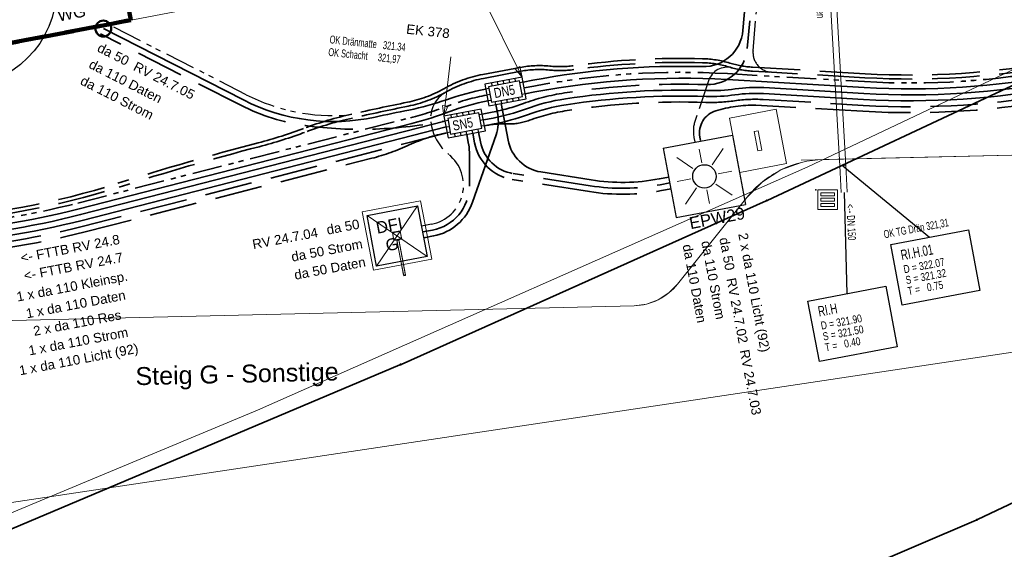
# Model space of a CAD drawing. Extents: x 3503739 to 3504470, y 5375172 to 5375561.
# Tile 112 of 121: x 3504095 to 3504120, y 5375401 to 5375414. Entities that reach past the tile are written whole.
import ezdxf

# ---------------------------------------------------------------- set-up
doc = ezdxf.new("R2010")
doc.units = 0
doc.header["$MEASUREMENT"] = 0
for name, pattern in [('1', [1.4, 0.5, -0.2, 0.5, -0.2]), ('2', [3.4, 1.2, -0.5, 1.2, -0.5]), ('237', [1.5, 0.75, -0.18, 0.13, -0.13, 0.13, -0.18]), ('33', [12, 4, -8])]:
    doc.linetypes.add(name, pattern=pattern)
for name, color, linetype in [('$_LISY_$_TMP', 7, 'Continuous'), ('68_BL_STREINLAUF', 7, 'Continuous'), ('68_BT_ZAUN', 7, 'Continuous'), ('_4WP_KANALISATIO', 7, 'Continuous'), ('_4WP_KANCAD__', 7, 'Continuous'), ('_4WP_KANCADT__', 7, 'Continuous'), ('_4WP_LICHT-KSR', 7, 'Continuous'), ('_4WP_LICHT-LAMPE', 7, 'Continuous'), ('_4WP_STADT-DACH', 7, 'Continuous'), ('_4WP_STADT-DFI', 7, 'Continuous'), ('_4WP_STADT_DATEN', 7, 'Continuous'), ('_4WP_STADT_FTT1', 7, 'Continuous'), ('_4WP_STADT_KLEIN', 7, 'Continuous'), ('_4WP_STADT_RESER', 7, 'Continuous'), ('_4WP_STADT_SCHAD', 7, 'Continuous'), ('_4WP_STADT_SCHAS', 7, 'Continuous'), ('_4WP_STADT_STROM', 7, 'Continuous'), ('_4WP_STEIGBEZEIC', 7, 'Continuous'), ('BHM_BAUM_NEU', 7, 'Continuous'), ('K_FLURSTUECKE', 7, 'Continuous'), ('K_GRENZEN-UNABGE', 7, 'Continuous'), ('KMB_AUFBETON', 7, 'Continuous'), ('KMP_TIEF20-05-25', 7, 'Continuous'), ('PUNKTHOEHENATTDEF', 7, 'Continuous'), ('PUNKTNUMMERNATTDEF', 7, 'Continuous'), ('PUNKTSPEZIFIKATION', 7, 'Continuous'), ('X_BE_DFI', 7, 'Continuous')]:
    doc.layers.add(name, color=color, linetype=linetype)
doc.styles.add('11', font='TXT', dxfattribs={"width": 0.8, "height": 0.25})
doc.styles.add('145', font='ARIAL.TTF', dxfattribs={"height": 0.24})
doc.styles.add('202', font='ARIAL.TTF', dxfattribs={"height": 0.24})
doc.styles.add('40', font='TXT', dxfattribs={"width": 0.7, "height": 0.2})
doc.styles.add('42', font='TXT', dxfattribs={"width": 0.7, "height": 0.26})
doc.styles.add('420', font='ARIAL.TTF', dxfattribs={"height": 0.24})
doc.styles.add('43', font='TXT', dxfattribs={"width": 0.8, "height": 0.2})
doc.styles.add('431', font='ARIAL.TTF', dxfattribs={"height": 0.3})
doc.styles.add('434', font='ARIAL.TTF', dxfattribs={"height": 0.24})
doc.styles.add('436', font='ARIAL.TTF', dxfattribs={"height": 0.24})
doc.styles.add('437', font='ARIAL.TTF', dxfattribs={"height": 0.24})
doc.styles.add('534', font='ARIAL.TTF', dxfattribs={"height": 0.452686})
doc.styles.add('55', font='TXT', dxfattribs={"width": 0.7, "height": 0.2})
doc.styles.add('551', font='ARIAL.TTF', dxfattribs={"height": 0.3})
doc.styles.add('557', font='ARIAL.TTF', dxfattribs={"height": 0.3})

# ---------------------------------------------------------------- blocks, each defined once
blk = doc.blocks.new('LEITSYSTEM_BRA5')
at = {"color": 251, "linetype": 'Continuous', "lineweight": 13}
for points in [[(-0.75, 0.75), (0.75, 0.75), (0.75, -0.75), (-0.75, -0.75), (-0.75, 0.75)], [(-1.02, 0.025), (-0.11, 0.025), (-0.11, -0.025), (-1.02, -0.025), (-1.02, 0.025)], [(-0.11, 0.02), (-0.1, 0.02), (-0.1, -0.02), (-0.11, -0.02), (-0.11, 0.02)], [(-0.1, 0.1), (0.1, 0.1), (0.1, -0.1), (-0.1, -0.1), (-0.1, 0.1)]]:
    blk.add_lwpolyline(points, dxfattribs=at)
blk = doc.blocks.new('LEITSYSTEM_BRA4')
at = {"color": 251, "linetype": 'Continuous', "lineweight": 13}
for points in [[(-0.7, 0.6), (0.7, 0.6), (0.7, -0.6), (-0.7, -0.6), (-0.7, 0.6)], [(-0.25, 0.05), (0.25, 0.05), (0.25, -0.05), (-0.25, -0.05), (-0.25, 0.05)]]:
    blk.add_lwpolyline(points, dxfattribs=at)
blk = doc.blocks.new('WP_LP-1020')
at = {"color": 7, "linetype": 'Continuous', "lineweight": 25}
for p, q in [((-0.8253, 0.8253), (0.8253, 0.8253)), ((-0.8253, -0.8253), (-0.8253, 0.8253)), ((0.8253, -0.8253), (0.8253, 0.8253)), ((-0.8253, -0.8253), (0.8253, -0.8253))]:
    blk.add_line(p, q, dxfattribs=at)
at = {"color": 1, "linetype": 'Continuous', "lineweight": 13}
for p, q in [((-0.554739, 0.55475), (-0.229777, 0.229788)), ((0, 0.324962), (0, 0.649924)), ((0, 0.649924), (0, 0.324962)), ((0.229777, 0.229788), (0.554739, 0.55475)), ((0.229777, 0.229788), (0.554739, 0.55475)), ((-0.324962, 0), (-0.649924, 0)), ((-0.324962, 0), (-0.649924, 0)), ((0.324962, 0), (0.649924, 0)), ((-0.229777, -0.229777), (-0.554739, -0.554739)), ((-0.229777, -0.229777), (-0.554739, -0.554739)), ((0.229777, -0.229777), (0.554739, -0.554739)), ((0.229777, -0.229777), (0.554739, -0.554739)), ((0, -0.324962), (0, -0.649924)), ((0, -0.324962), (0, -0.649924))]:
    blk.add_line(p, q, dxfattribs=at)
at = {"color": 7, "linetype": 'Continuous', "lineweight": 25}
blk.add_circle((0, 0), 0.272749, dxfattribs=at)
blk = doc.blocks.new('PUNKT')
blk.add_point((0, 0))
at = {"layer": 'PUNKTHOEHENATTDEF', "linetype": 'Continuous', "flags": 1}
blk.add_attdef('PUNKTHOEHE', (1, -0.5), '', height=0.8, dxfattribs=at)
at = {"layer": 'PUNKTNUMMERNATTDEF', "linetype": 'Continuous', "flags": 1}
blk.add_attdef('PUNKTNUMMER', (1, 0.5), '', height=0.8, dxfattribs=at)
at = {"layer": 'PUNKTSPEZIFIKATION', "linetype": 'Continuous', "flags": 1}
blk.add_attdef('PUNKTSPEZIFIKATION', (1, -1.5), '', height=0.8, dxfattribs=at)
blk = doc.blocks.new('809')
at = {"color": 7, "linetype": 'Continuous', "lineweight": 13}
for points in [[(0, 0), (0.5, 0), (0.5, -0.5), (0, -0.5), (0, 0)], [(0.075005, -0.075005), (0.425003, -0.075005), (0.425003, -0.154999), (0.075005, -0.154999), (0.075005, -0.075005)], [(0.075005, -0.290001), (0.075005, -0.209999), (0.425003, -0.209999), (0.425003, -0.290001), (0.075005, -0.290001)], [(0.075005, -0.425003), (0.425003, -0.425003), (0.425003, -0.345001), (0.075005, -0.345001), (0.075005, -0.425003)]]:
    blk.add_lwpolyline(points, dxfattribs=at)
blk = doc.blocks.new('DFI-ANZEIGER')
at = {"color": 7, "linetype": 'Continuous', "lineweight": 25}
for p, q in [((-0.760014, 0.517086), (0.517087, 0.760013)), ((0.517087, 0.760013), (0.760014, -0.517087)), ((-0.517087, -0.760014), (-0.760014, 0.517086)), ((0.760014, -0.517087), (-0.517087, -0.760014))]:
    blk.add_line(p, q, dxfattribs=at)
at = {"color": 250, "linetype": 'Continuous', "lineweight": 13}
for p, q in [((-0.517087, -0.760014), (0.517087, 0.760013)), ((0.760014, -0.517087), (-0.760014, 0.517086))]:
    blk.add_line(p, q, dxfattribs=at)
at = {"color": 251, "linetype": 'Continuous', "lineweight": 13}
for points in [[(-0.079552, -0.116926), (-0.116925, 0.079551), (-0.116925, 0.079551), (0.079552, 0.116925), (0.079552, 0.116925), (0.116925, -0.079552), (0.116925, -0.079552), (-0.079552, -0.116926)], [(-0.079552, -0.116926), (-0.116925, 0.079551), (0.079552, 0.116925), (0.116925, -0.079552), (-0.079552, -0.116926)], [(0.166045, -1.006705), (-0.004004, -0.112735), (0.045115, -0.103391), (0.215164, -0.997362), (0.166045, -1.006705)], [(0.000908, -0.1118), (-0.000961, -0.101976), (-0.000961, -0.101976), (0.038334, -0.094502), (0.038334, -0.094502), (0.040203, -0.104326), (0.040203, -0.104326), (0.000908, -0.1118)], [(0.000908, -0.1118), (-0.000961, -0.101976), (0.038334, -0.094502), (0.040203, -0.104326), (0.000908, -0.1118)]]:
    blk.add_lwpolyline(points, dxfattribs=at)
at = {"color": 254, "linetype": 'Continuous', "lineweight": 13}
blk.add_lwpolyline([(0.166045, -1.006705), (-0.004004, -0.112735), (-0.004004, -0.112735), (0.045115, -0.103391), (0.045115, -0.103391), (0.215164, -0.997362), (0.215164, -0.997362), (0.166045, -1.006705)], dxfattribs=at)
blk = doc.blocks.new('ALG_00093')
at = {"color": 1, "linetype": 'Continuous', "lineweight": 13}
blk.add_lwpolyline([(0, 0), (0.3773, 0.09625), (0.3773, -0.09625), (0, 0)], dxfattribs=at)
blk = doc.blocks.new('10-UNVERMARKT')
at = {"color": 255, "linetype": '33', "lineweight": 13}
blk.add_circle((0, 0), 0.0789, dxfattribs=at)
at = {"color": 252, "linetype": 'Continuous', "lineweight": 25}
blk.add_circle((0, 0), 0.0325, dxfattribs=at)

msp = doc.modelspace()

# ---------------------------------------------------------------- linework, layer by layer
at = {"layer": '68_BT_ZAUN', "color": 7, "linetype": 'Continuous', "lineweight": 18}
msp.add_polyline3d([(3504162.867, 5375436.535, 321.741), (3504132.136, 5375419.267, 321.092), (3504128.216, 5375416.809, 321.085), (3504114.563, 5375410.337, 321.23), (3504100.661, 5375404.186, 321.202), (3504089.108, 5375399.378, 321.253), (3504084.45, 5375397.538, 321.254), (3504071.623, 5375392.614, 321.247), (3504062.947, 5375389.445, 321.347), (3504050.609, 5375385.098, 321.401), (3504036.919, 5375380.482, 321.402), (3504022.553, 5375375.753, 321.376)], dxfattribs=at)
msp.add_polyline3d([(3504162.867, 5375436.535, 321.741), (3504132.136, 5375419.267, 321.092), (3504128.216, 5375416.809, 321.085), (3504114.563, 5375410.337, 321.23), (3504100.661, 5375404.186, 321.202), (3504089.108, 5375399.378, 321.253), (3504084.45, 5375397.538, 321.254), (3504071.623, 5375392.614, 321.247), (3504062.947, 5375389.445, 321.347), (3504050.609, 5375385.098, 321.401), (3504036.919, 5375380.482, 321.402), (3504022.553, 5375375.753, 321.376)], dxfattribs=at)
at = {"layer": '_4WP_KANCAD__', "color": 1, "linetype": 'Continuous', "lineweight": 18}
for points in [[(3504115.518, 5375410.364), (3504115.115, 5375417.396), (3504114.965, 5375417.388), (3504115.368, 5375410.356)], [(3504115.551, 5375409.691), (3504115.518, 5375410.364), (3504115.368, 5375410.356), (3504115.401, 5375409.683)]]:
    msp.add_lwpolyline(points, dxfattribs=at)
at = {"layer": '_4WP_KANCADT__', "color": 1, "linetype": 'Continuous', "lineweight": 25}
for p, q in [((3504115.443, 5375410.36), (3504117.634, 5375408.555)), ((3504115.476, 5375409.687), (3504115.544, 5375407.132))]:
    msp.add_line(p, q, dxfattribs=at)
at = {"layer": '_4WP_KANCADT__', "color": 7, "linetype": 'Continuous', "lineweight": 18}
for points in [[(3504116.652, 5375408.368), (3504118.617, 5375408.741), (3504118.906, 5375407.214), (3504116.941, 5375406.841), (3504116.652, 5375408.368)], [(3504114.562, 5375406.945), (3504116.527, 5375407.318), (3504116.816, 5375405.791), (3504114.851, 5375405.418), (3504114.562, 5375406.945)]]:
    msp.add_lwpolyline(points, dxfattribs=at)
at = {"layer": '_4WP_KANCADT__', "color": 1, "linetype": 'Continuous', "lineweight": 25}
for points in [[(3504116.652, 5375408.368), (3504118.617, 5375408.741), (3504118.906, 5375407.214), (3504116.941, 5375406.841), (3504116.652, 5375408.368)], [(3504114.562, 5375406.945), (3504116.527, 5375407.318), (3504116.816, 5375405.791), (3504114.851, 5375405.418), (3504114.562, 5375406.945)]]:
    msp.add_lwpolyline(points, dxfattribs=at)
at = {"layer": '_4WP_LICHT-KSR', "color": 190, "linetype": '2', "lineweight": 35}
for points in [[(3504132.3, 5375416.302, 0.088619), (3504131.357, 5375415.943, 0.014708), (3504130.494, 5375415.389, 0.015136), (3504130.257, 5375415.216), (3504129.978, 5375414.999, -0.118601), (3504125.266, 5375412.872), (3504121.036, 5375412.066, -0.061661), (3504115.949, 5375411.736), (3504113.248, 5375411.893, 0.075365), (3504112.233, 5375411.746, 0.383355), (3504111.833, 5375411.084), (3504111.85, 5375410.994)], [(3504086.347, 5375405.509), (3504086.501, 5375405.707, 0.144178), (3504086.739, 5375406.311, -0.302233), (3504087.432, 5375407.175, -0.062843), (3504092.32, 5375408.075, 0.048664), (3504096.302, 5375408.692), (3504103.543, 5375410.548, 0.045291), (3504104.492, 5375410.886, -0.061247), (3504105.448, 5375411.192)], [(3504111.105, 5375409.781), (3504110.86, 5375409.734, -0.086504), (3504109.04, 5375409.706), (3504107.091, 5375410.015, -0.316529), (3504106.141, 5375410.936), (3504106.095, 5375411.182)]]:
    msp.add_lwpolyline(points, format="xyb", dxfattribs=at)
at = {"layer": '_4WP_STADT-DACH', "color": 1, "linetype": 'Continuous', "lineweight": 50}
msp.add_circle((3504096.763, 5375413.824), 0.2, dxfattribs=at)
at = {"layer": '_4WP_STADT_DATEN', "color": 7, "linetype": 'Continuous', "lineweight": 35}
for p, q in [((3504113.385, 5375419.109), (3504112.919, 5375413.776)), ((3504096.152, 5375409.273), (3504104.554, 5375411.426))]:
    msp.add_line(p, q, dxfattribs=at)
for points in [[(3504112.518, 5375412.537), (3504115.983, 5375412.335, 0.061661), (3504120.924, 5375412.656), (3504125.154, 5375413.461, 0.124247), (3504129.792, 5375415.618, -0.08537), (3504131.403, 5375416.524, -0.004381), (3504132.356, 5375416.854, -0.034256), (3504133.328, 5375417.108)], [(3504096.763, 5375413.824), (3504100.305, 5375412.021, 0.172345), (3504103.625, 5375411.588, -0.00311), (3504104.483, 5375411.767, 0.034213), (3504105.43, 5375412.027, -0.037197), (3504106.42, 5375412.292)], [(3504112.919, 5375413.776, -0.396518), (3504111.896, 5375412.863, 0.053511), (3504107.609, 5375412.518), (3504107.364, 5375412.471)], [(3504107.419, 5375412.176), (3504107.665, 5375412.223, -0.061482), (3504112.518, 5375412.537)], [(3504105.512, 5375411.728, -0.042775), (3504106.476, 5375411.998)], [(3504106.677, 5375411.903), (3504106.724, 5375411.658, -0.131721), (3504106.685, 5375411.141), (3504106.089, 5375409.437, -0.267878), (3504105.105, 5375408.589), (3504104.859, 5375408.543)], [(3504111.049, 5375410.075), (3504110.804, 5375410.029, -0.086504), (3504109.086, 5375410.002), (3504107.816, 5375410.204, -0.31653), (3504106.99, 5375411.005), (3504106.815, 5375411.929)], [(3504104.554, 5375411.426, 0.02687), (3504105.512, 5375411.728)], [(3504092.286, 5375408.674, 0.048648), (3504096.152, 5375409.273)]]:
    msp.add_lwpolyline(points, format="xyb", dxfattribs=at)
at = {"layer": '_4WP_STADT_FTT1', "color": 1, "linetype": '237', "lineweight": 25}
for points in [[(3504113.644, 5375412.721, -0.422737), (3504113.175, 5375413.264), (3504113.684, 5375419.083)], [(3504102.93, 5375411.64, -0.136961), (3504100.373, 5375412.155), (3504096.831, 5375413.958)], [(3504112.651, 5375412.83, 0.393864), (3504112.05, 5375412.507), (3504111.712, 5375411.507, 0.129365), (3504111.682, 5375411.075), (3504111.702, 5375410.967)], [(3504105.415, 5375412.219, 0.303109), (3504105.033, 5375411.467, 0.196145), (3504105.489, 5375410.646, -0.64002), (3504105.049, 5375408.884), (3504104.803, 5375408.838)]]:
    msp.add_lwpolyline(points, format="xyb", dxfattribs=at)
at = {"layer": '_4WP_STADT_FTT1', "color": 1, "linetype": '2', "lineweight": 35}
for points in [[(3504092.267, 5375409.023, 0.062687), (3504097.131, 5375409.917, -0.013087), (3504100.676, 5375410.939, 0.026264), (3504101.849, 5375411.311, -0.034645), (3504103.036, 5375411.664, -0.005088), (3504104.443, 5375411.963, 0.07851), (3504105.366, 5375412.306, -0.081506), (3504106.35, 5375412.665), (3504107.293, 5375412.844, -0.072382), (3504108.041, 5375412.876, 0.05915), (3504108.63, 5375412.886, -0.040307), (3504111.901, 5375413.063, -0.067015), (3504112.586, 5375412.953, 0.059039), (3504113.165, 5375412.849), (3504116.004, 5375412.684, 0.061661), (3504120.859, 5375413), (3504125.089, 5375413.805, 0.124247), (3504129.571, 5375415.889, -0.089269), (3504131.371, 5375416.883, 0.084808), (3504132.082, 5375417.268, -0.119934), (3504133.202, 5375417.776), (3504134.145, 5375417.955, -0.129681), (3504136.104, 5375417.816, -0.050281), (3504137.899, 5375416.995)], [(3504120.877, 5375412.901, -0.061661), (3504115.998, 5375412.584), (3504113.644, 5375412.721), (3504113.16, 5375412.75, -0.059039), (3504112.557, 5375412.857, 0.067015), (3504111.899, 5375412.963, 0.040307), (3504108.644, 5375412.787, -0.05915), (3504108.031, 5375412.777, 0.072382), (3504107.311, 5375412.746), (3504106.368, 5375412.567, 0.081506), (3504105.415, 5375412.219, -0.078503), (3504104.463, 5375411.865, 0.005089), (3504103.058, 5375411.566, 0.034847), (3504101.877, 5375411.215, -0.026109), (3504100.701, 5375410.842, 0.013087), (3504097.161, 5375409.821, -0.062687), (3504092.272, 5375408.923, 0.061733)]]:
    msp.add_lwpolyline(points, format="xyb", dxfattribs=at)
at = {"layer": '_4WP_STADT_KLEIN', "color": 3, "linetype": '237', "lineweight": 35}
for points in [[(3504107.392, 5375412.324), (3504107.637, 5375412.37, -0.061482), (3504112.527, 5375412.686), (3504115.992, 5375412.484, 0.061661), (3504120.896, 5375412.803)], [(3504096.115, 5375409.418), (3504104.524, 5375411.574, 0.026731), (3504105.483, 5375411.875, -0.04264), (3504106.448, 5375412.145)], [(3504069.318, 5375402.806, -0.040219), (3504070.236, 5375402.905, 0.040393), (3504071.153, 5375403.004, 0.028765), (3504073.316, 5375403.546), (3504087.292, 5375407.917, -0.061733), (3504092.278, 5375408.823, 0.048648), (3504096.115, 5375409.418)]]:
    msp.add_lwpolyline(points, format="xyb", dxfattribs=at)
at = {"layer": '_4WP_STADT_RESER', "color": 7, "linetype": 'Continuous', "lineweight": 35}
msp.add_line((3504106.364, 5375411.518), (3504106.609, 5375411.565), dxfattribs=at)
for points in [[(3504106.609, 5375411.565, 0.041308), (3504107.428, 5375411.791, -0.050586), (3504108.435, 5375412.05, -0.045716), (3504111.996, 5375412.26, 0.04416), (3504112.724, 5375412.301, -0.050632), (3504113.451, 5375412.332), (3504115.975, 5375412.185, 0.061661), (3504120.952, 5375412.508), (3504125.182, 5375413.314, 0.124247), (3504129.886, 5375415.501, -0.124428), (3504132.244, 5375416.597)], [(3504106.392, 5375411.371), (3504106.637, 5375411.417, 0.041308), (3504107.48, 5375411.65, -0.050587), (3504108.457, 5375411.901, -0.045716), (3504111.991, 5375412.11, 0.044283), (3504112.717, 5375412.151, -0.050762), (3504113.442, 5375412.182), (3504115.966, 5375412.035, 0.061661), (3504120.98, 5375412.361), (3504125.21, 5375413.166, 0.120255), (3504129.849, 5375415.279), (3504130.046, 5375415.434, -0.120435), (3504132.272, 5375416.447)], [(3504068.262, 5375402.148), (3504071.209, 5375402.709, 0.028765), (3504073.406, 5375403.26), (3504087.382, 5375407.631, -0.061733), (3504092.295, 5375408.524, 0.048648), (3504096.189, 5375409.127), (3504105.392, 5375411.487)], [(3504105.42, 5375411.339), (3504096.227, 5375408.982, -0.048656), (3504092.303, 5375408.374, 0.061733), (3504087.427, 5375407.488), (3504073.451, 5375403.117, -0.028765), (3504071.237, 5375402.562), (3504068.29, 5375402.001)]]:
    msp.add_lwpolyline(points, format="xyb", dxfattribs=at)
at = {"layer": '_4WP_STADT_SCHAD', "color": 1, "linetype": 'Continuous', "lineweight": 18}
msp.add_line((3504107.339, 5375412.599), (3504106.036, 5375415.241), dxfattribs=at)
at = {"layer": '_4WP_STADT_SCHAD', "color": 7, "linetype": 'Continuous', "lineweight": 25}
for p, q in [((3504106.883, 5375412.431), (3504106.868, 5375412.509)), ((3504107.03, 5375412.459), (3504107.015, 5375412.537)), ((3504107.177, 5375412.487), (3504107.163, 5375412.565)), ((3504106.499, 5375412.307), (3504106.42, 5375412.292)), ((3504106.588, 5375412.375), (3504106.573, 5375412.453)), ((3504106.735, 5375412.403), (3504106.72, 5375412.481)), ((3504107.364, 5375412.471), (3504107.285, 5375412.456)), ((3504106.527, 5375412.16), (3504106.448, 5375412.145)), ((3504106.555, 5375412.012), (3504106.476, 5375411.998)), ((3504106.825, 5375411.931), (3504106.81, 5375412.01)), ((3504106.972, 5375411.959), (3504106.957, 5375412.038)), ((3504107.119, 5375411.987), (3504107.105, 5375412.066)), ((3504107.267, 5375412.015), (3504107.252, 5375412.094)), ((3504107.419, 5375412.176), (3504107.341, 5375412.161)), ((3504106.677, 5375411.903), (3504106.662, 5375411.982))]:
    msp.add_line(p, q, dxfattribs=at)
for points in [[(3504106.396, 5375412.42, 0), (3504106.501, 5375411.87, 0), (3504106.815, 5375411.929, 0), (3504107.444, 5375412.048, 0), (3504107.339, 5375412.599, 0), (3504106.396, 5375412.42, 0)], [(3504106.49, 5375412.356, 0), (3504106.564, 5375411.963, 0), (3504107.35, 5375412.112, 0), (3504107.276, 5375412.505, 0), (3504106.49, 5375412.356, 0)]]:
    msp.add_polyline3d(points, dxfattribs=at)
at = {"layer": '_4WP_STADT_SCHAS', "color": 1, "linetype": 'Continuous', "lineweight": 18}
msp.add_line((3504105.368, 5375411.614), (3504105.539, 5375413.113), dxfattribs=at)
at = {"layer": '_4WP_STADT_SCHAS', "color": 7, "linetype": 'Continuous', "lineweight": 25}
for p, q in [((3504106.15, 5375411.681), (3504106.134, 5375411.761)), ((3504105.471, 5375411.501), (3504105.392, 5375411.487)), ((3504105.56, 5375411.569), (3504105.545, 5375411.646)), ((3504105.708, 5375411.596), (3504105.693, 5375411.675)), ((3504105.855, 5375411.625), (3504105.84, 5375411.704)), ((3504106.002, 5375411.654), (3504105.987, 5375411.732)), ((3504106.336, 5375411.665), (3504106.257, 5375411.65)), ((3504106.364, 5375411.518), (3504106.285, 5375411.503)), ((3504105.42, 5375411.339), (3504105.499, 5375411.354)), ((3504106.095, 5375411.182), (3504106.08, 5375411.261)), ((3504106.242, 5375411.21), (3504106.227, 5375411.289)), ((3504106.392, 5375411.371), (3504106.313, 5375411.356)), ((3504105.527, 5375411.207), (3504105.448, 5375411.192)), ((3504105.653, 5375411.098), (3504105.638, 5375411.177)), ((3504105.8, 5375411.126), (3504105.785, 5375411.205)), ((3504105.944, 5375411.153), (3504105.929, 5375411.232))]:
    msp.add_line(p, q, dxfattribs=at)
for points in [[(3504105.368, 5375411.614, 0), (3504105.473, 5375411.064, 0), (3504106.416, 5375411.243, 0), (3504106.311, 5375411.793, 0), (3504105.368, 5375411.614, 0)], [(3504105.462, 5375411.551, 0), (3504105.536, 5375411.158, 0), (3504106.322, 5375411.307, 0), (3504106.248, 5375411.7, 0), (3504105.462, 5375411.551, 0)]]:
    msp.add_polyline3d(points, dxfattribs=at)
at = {"layer": '_4WP_STADT_STROM', "color": 3, "linetype": '2', "lineweight": 35}
for points in [[(3504113.535, 5375419.096), (3504113.03, 5375413.322, -0.398237), (3504112.001, 5375412.41, 0.045716), (3504108.412, 5375412.198, 0.050586), (3504107.376, 5375411.932, -0.041308), (3504106.581, 5375411.712), (3504106.336, 5375411.665)], [(3504106.392, 5375411.371, -0.05378), (3504106.967, 5375411.417, 0.095364), (3504107.53, 5375411.509, -0.050654), (3504108.48, 5375411.753, -0.045716), (3504111.986, 5375411.96, 0.044413), (3504112.71, 5375412.001, -0.050886), (3504113.434, 5375412.032), (3504115.957, 5375411.885, 0.061661), (3504121.008, 5375412.214), (3504125.238, 5375413.019, 0.118601), (3504129.886, 5375415.118), (3504130.165, 5375415.335, -0.118782), (3504132.301, 5375416.298)], [(3504105.392, 5375411.487, -0.03734), (3504103.635, 5375411.287, -0.043858), (3504101.869, 5375411.375, -0.083624), (3504100.237, 5375411.887), (3504096.695, 5375413.691)], [(3504105.448, 5375411.192), (3504096.265, 5375408.837, -0.048664), (3504092.312, 5375408.224, 0.061733), (3504087.471, 5375407.344), (3504073.496, 5375402.973, -0.028765), (3504071.265, 5375402.414), (3504068.318, 5375401.853)], [(3504104.831, 5375408.69), (3504105.077, 5375408.737, 0.354264), (3504106.012, 5375409.842), (3504106.008, 5375410.726, 0.045676), (3504105.991, 5375410.908), (3504105.944, 5375411.153)], [(3504111.077, 5375409.928), (3504110.832, 5375409.881, -0.086504), (3504109.063, 5375409.854), (3504107.115, 5375410.163, -0.31653), (3504106.289, 5375410.964), (3504106.242, 5375411.21)]]:
    msp.add_lwpolyline(points, format="xyb", dxfattribs=at)
at = {"layer": 'BHM_BAUM_NEU', "color": 91, "linetype": 'Continuous', "lineweight": 25}
msp.add_circle((3504093.082, 5375414.849), 2.5, dxfattribs=at)
at = {"layer": 'K_FLURSTUECKE', "color": 252, "linetype": 'Continuous', "lineweight": 35}
for p, q in [((3504113.534, 5375409.487), (3504122.656, 5375413.763)), ((3504122.656, 5375413.763), (3504113.534, 5375409.487)), ((3504113.534, 5375409.487), (3504122.656, 5375413.763)), ((3504122.656, 5375413.763), (3504113.534, 5375409.487)), ((3504104.284, 5375405.346), (3504113.506, 5375409.474)), ((3504113.506, 5375409.474), (3504104.284, 5375405.346)), ((3504104.284, 5375405.346), (3504113.506, 5375409.474)), ((3504113.506, 5375409.474), (3504104.284, 5375405.346)), ((3504127.936, 5375405.753), (3504118.844, 5375401.427)), ((3504118.844, 5375401.427), (3504127.936, 5375405.753)), ((3504127.936, 5375405.753), (3504118.844, 5375401.427)), ((3504118.844, 5375401.427), (3504127.936, 5375405.753)), ((3504093.285, 5375400.706), (3504104.255, 5375405.334)), ((3504104.255, 5375405.334), (3504093.285, 5375400.706)), ((3504093.285, 5375400.706), (3504104.255, 5375405.334)), ((3504104.255, 5375405.334), (3504093.285, 5375400.706)), ((3504118.815, 5375401.414), (3504109.495, 5375397.436)), ((3504109.495, 5375397.436), (3504118.815, 5375401.414)), ((3504118.815, 5375401.414), (3504109.495, 5375397.436)), ((3504109.495, 5375397.436), (3504118.815, 5375401.414))]:
    msp.add_line(p, q, dxfattribs=at)
at = {"layer": 'KMB_AUFBETON', "color": 40, "linetype": 'Continuous', "lineweight": 13}
for p, q in [((3504109.707, 5375416.374), (3504068.345, 5375408.487)), ((3504114.392, 5375410.505), (3504135.946, 5375411.014)), ((3504113.413, 5375409.955), (3504113.88, 5375410.254)), ((3504113.88, 5375410.254), (3504114.402, 5375410.445)), ((3504113.021, 5375409.562), (3504113.413, 5375409.955)), ((3504111.269, 5375407.371), (3504113.021, 5375409.562)), ((3504111.046, 5375407.148), (3504111.269, 5375407.371)), ((3504110.78, 5375406.978), (3504111.046, 5375407.148)), ((3504089.173, 5375406.331), (3504110.171, 5375406.827)), ((3504110.171, 5375406.827), (3504110.484, 5375406.869)), ((3504110.484, 5375406.869), (3504110.78, 5375406.978))]:
    msp.add_line(p, q, dxfattribs=at)
at = {"layer": 'KMB_AUFBETON', "color": 212, "linetype": 'Continuous', "lineweight": 13}
msp.add_line((3504070.287, 5375398.234), (3504177.964, 5375414.388), dxfattribs=at)
at = {"layer": 'KMB_AUFBETON', "color": 92, "linetype": 'Continuous', "lineweight": 13}
for p, q in [((3504114.952, 5375410.519), (3504135.946, 5375411.014)), ((3504111.269, 5375407.371), (3504113.021, 5375409.562)), ((3504089.173, 5375406.331), (3504110.171, 5375406.827))]:
    msp.add_line(p, q, dxfattribs=at)
for points in [[(3504114.952, 5375410.519, 0.109521), (3504113.88, 5375410.254)], [(3504113.88, 5375410.254, 0.109517), (3504113.021, 5375409.562)], [(3504110.78, 5375406.978, 0.109522), (3504111.269, 5375407.371)], [(3504110.171, 5375406.827, 0.10952), (3504110.78, 5375406.978)]]:
    msp.add_lwpolyline(points, format="xyb", dxfattribs=at)
at = {"layer": 'KMP_TIEF20-05-25', "color": 250, "linetype": '1', "lineweight": 100}
for p, q in [((3504097.46, 5375414.039), (3504097.011, 5375416.396)), ((3504072.135, 5375409.21), (3504097.46, 5375414.039)), ((3504072.421, 5375409.264), (3504097.46, 5375414.039))]:
    msp.add_line(p, q, dxfattribs=at)

# ---------------------------------------------------------------- block references
at = {"layer": '$_LISY_$_TMP', "color": 7, "xscale": 0.699999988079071, "yscale": 0.699999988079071}
for p, rotation in [((3504107.339, 5375412.599), 116.2515289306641), ((3504105.368, 5375411.614), 83.50215682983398)]:
    msp.add_blockref('ALG_00093', p, dxfattribs=dict(at, rotation=rotation))
at = {"layer": '68_BL_STREINLAUF', "color": 7}
for name, p in [('809', (3504114.809, 5375409.754)), ('PUNKT', (3504114.764, 5375409.749))]:
    msp.add_blockref(name, p, dxfattribs=at)
at = {"layer": '_4WP_LICHT-LAMPE', "color": 7, "xscale": 1.080000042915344, "yscale": 1.080000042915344, "rotation": 280.7730010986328}
msp.add_blockref('WP_LP-1020', (3504111.946, 5375410.093), dxfattribs=at)
at = {"layer": '_4WP_STADT-DFI', "color": 7}
msp.add_blockref('DFI-ANZEIGER', (3504104.184, 5375408.586), dxfattribs=at)
at = {"layer": 'K_GRENZEN-UNABGE', "color": 252, "xscale": 0.2, "yscale": 0.2}
for p in [(3504113.52, 5375409.48), (3504104.27, 5375405.34), (3504118.83, 5375401.42), (3504118.83, 5375401.42)]:
    msp.add_blockref('10-UNVERMARKT', p, dxfattribs=at)
at = {"layer": 'K_GRENZEN-UNABGE', "color": 252}
for p in [(3504113.52, 5375409.48), (3504104.27, 5375405.34), (3504118.83, 5375401.42), (3504118.83, 5375401.42)]:
    msp.add_blockref('PUNKT', p, dxfattribs=at)
at = {"layer": 'X_BE_DFI', "color": 7, "rotation": 100.7700073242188}
for name, p in [('LEITSYSTEM_BRA4', (3504113.302, 5375410.99)), ('LEITSYSTEM_BRA5', (3504104.181, 5375408.601))]:
    msp.add_blockref(name, p, dxfattribs=at)

# ---------------------------------------------------------------- texts
at = {"layer": '_4WP_KANALISATIO', "color": 1, "linetype": 'Continuous', "style": '55', "width": 0.7}
for s, rotation, p in [('Rohr mit Betonst. auf Dränmatte führen', 272.9866, (3504114.619, 5375417.346)), ('OK TG Drän 321,31', 10.737, (3504116.495, 5375408.527))]:
    msp.add_text(s, height=0.2, rotation=rotation, dxfattribs=at).set_placement(p)
at = {"layer": '_4WP_KANCADT__', "color": 1, "linetype": 'Continuous'}
for s, height, rotation, style, width, p in [('<-- DN 150', 0.2, 272.8072, '40', 0.7, (3504115.532, 5375409.392)), ('RI.H.01', 0.26, 10.737, '42', 0.7, (3504116.934, 5375407.972)), ('D = 322.07', 0.2, 10.737, '43', 0.8, (3504116.996, 5375407.644)), ('S = 321.32', 0.2, 10.737, '43', 0.8, (3504117.048, 5375407.369)), ('T =   0.75', 0.2, 10.737, '43', 0.8, (3504117.1, 5375407.094)), ('RI.H', 0.26, 10.737, '42', 0.7, (3504114.844, 5375406.549)), ('D = 321.90', 0.2, 10.737, '43', 0.8, (3504114.906, 5375406.221)), ('S = 321.50', 0.2, 10.737, '43', 0.8, (3504114.958, 5375405.946)), ('T =   0.40', 0.2, 10.737, '43', 0.8, (3504115.01, 5375405.671))]:
    msp.add_text(s, height=height, rotation=rotation, dxfattribs=dict(at, style=style, width=width)).set_placement(p)
at = {"layer": '_4WP_LICHT-KSR', "color": 190, "linetype": 'Continuous', "style": '420'}
for s, rotation, p in [('2 x da 110 Licht (92)', 280.769, (3504112.8, 5375408.638)), ('1 x da 110 Licht (92)', 10.777, (3504094.66, 5375405.068))]:
    msp.add_text(s, height=0.24, rotation=rotation, dxfattribs=at).set_placement(p)
at = {"layer": '_4WP_LICHT-LAMPE', "color": 190, "linetype": 'Continuous', "style": '431'}
msp.add_text('EPW29', height=0.3, rotation=10.7699, dxfattribs=at).set_placement((3504111.596, 5375408.758))
at = {"layer": '_4WP_STADT-DACH', "color": 20, "linetype": 'Continuous', "style": '557'}
msp.add_text('WG', height=0.3, rotation=10.6486, dxfattribs=at).set_placement((3504095.634, 5375414.001))
at = {"layer": '_4WP_STADT-DFI', "color": 7, "linetype": 'Continuous', "style": '551'}
for s, p in [('DFI', (3504103.681, 5375408.641)), ('G', (3504103.926, 5375408.199))]:
    msp.add_text(s, height=0.3, rotation=10.904, dxfattribs=at).set_placement(p)
at = {"layer": '_4WP_STADT_DATEN', "color": 7, "linetype": 'Continuous', "style": '434'}
for s, rotation, p in [('da 110 Daten', 333.0176, (3504096.374, 5375412.844)), ('da 110 Daten', 280.769, (3504111.393, 5375408.353)), ('da 50 Daten', 10.7362, (3504101.61, 5375407.481)), ('1 x da 110 Daten', 10.777, (3504094.833, 5375406.506))]:
    msp.add_text(s, height=0.24, rotation=rotation, dxfattribs=at).set_placement(p)
at = {"layer": '_4WP_STADT_FTT1', "color": 1, "linetype": 'Continuous', "style": '145'}
for s, rotation, p in [('da 50', 333.0176, (3504096.587, 5375413.26)), ('RV 24.7.05', 333.0176, (3504097.499, 5375412.786)), ('da 50', 10.7362, (3504102.426, 5375408.621)), ('RV 24.7.04', 10.7362, (3504100.553, 5375408.254)), ('<- FTTB RV 24.8', 10.777, (3504094.697, 5375407.915)), ('da 50', 280.769, (3504112.323, 5375408.525)), ('<- FTTB RV 24.7', 10.777, (3504094.779, 5375407.463)), ('RV 24.7.02', 280.769, (3504112.501, 5375407.505)), ('RV 24.7.03', 280.769, (3504112.837, 5375405.695))]:
    msp.add_text(s, height=0.24, rotation=rotation, dxfattribs=at).set_placement(p)
at = {"layer": '_4WP_STADT_KLEIN', "color": 7, "linetype": 'Continuous', "style": '434'}
msp.add_text('1 x da 110 Kleinsp.', height=0.24, rotation=10.777, dxfattribs=at).set_placement((3504094.595, 5375406.93))
at = {"layer": '_4WP_STADT_RESER', "color": 7, "linetype": 'Continuous', "style": '437'}
msp.add_text('2 x da 110 Res', height=0.24, rotation=10.777, dxfattribs=at).set_placement((3504095.018, 5375406.063))
at = {"layer": '_4WP_STADT_SCHAD', "color": 7, "linetype": 'Continuous', "style": '11', "width": 0.8}
msp.add_text('DN5', height=0.25, rotation=10.7362, dxfattribs=at).set_placement((3504106.654, 5375412.067))
at = {"layer": '_4WP_STADT_SCHAS', "color": 1, "linetype": 'Continuous', "style": '436'}
msp.add_text('EK 378', height=0.24, rotation=353.8962, dxfattribs=at).set_placement((3504104.405, 5375413.696))
at = {"layer": '_4WP_STADT_SCHAS', "color": 1, "linetype": 'Continuous', "style": '55', "width": 0.7}
for s, p in [('OK Dränmatte   321.34', (3504102.472, 5375413.455)), ('OK Schacht     321,97', (3504102.438, 5375413.137))]:
    msp.add_text(s, height=0.2, rotation=353.8962, dxfattribs=at).set_placement(p)
at = {"layer": '_4WP_STADT_SCHAS', "color": 7, "linetype": 'Continuous', "style": '11', "width": 0.8}
msp.add_text('SN5', height=0.25, rotation=10.7362, dxfattribs=at).set_placement((3504105.609, 5375411.244))
at = {"layer": '_4WP_STADT_STROM', "color": 7, "linetype": 'Continuous', "style": '202'}
for s, rotation, p in [('da 110 Strom', 333.0176, (3504096.158, 5375412.428)), ('da 50 Strom', 10.7362, (3504101.535, 5375407.938)), ('da 110 Strom', 280.769, (3504111.865, 5375408.441)), ('1 x da 110 Strom', 10.777, (3504094.898, 5375405.57))]:
    msp.add_text(s, height=0.24, rotation=rotation, dxfattribs=at).set_placement(p)
at = {"layer": '_4WP_STEIGBEZEIC', "color": 250, "linetype": 'Continuous', "style": '534'}
msp.add_text('Steig G - Sonstige', height=0.45269, rotation=1.3533, dxfattribs=at).set_placement((3504097.58, 5375404.819))

doc.saveas('drawing.dxf')
